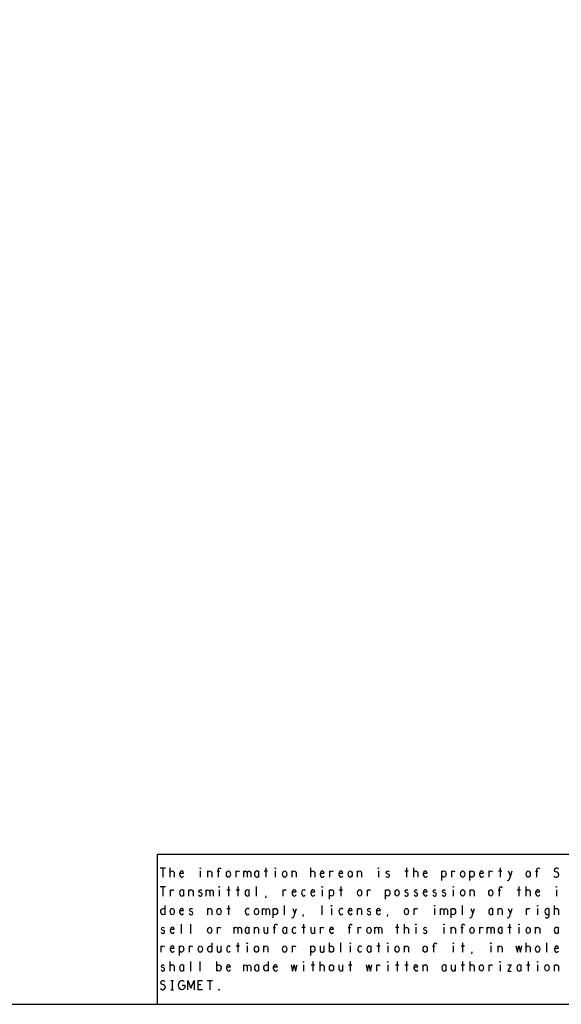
# Model space of a CAD drawing. Extents: x 17.4 to 50.4, y 21.5 to 42.5.
# Tile 11 of 12: x 39 to 44.7, y 21.5 to 32. Entities that reach past the tile are written whole.
import ezdxf

# ---------------------------------------------------------------- set-up
doc = ezdxf.new("R2010")
doc.units = 0
doc.layers.add('RVP8-TX_D_bassy_art', color=2, linetype='CONTINUOUS')

msp = doc.modelspace()

# ---------------------------------------------------------------- linework, layer by layer
at = {"layer": 'RVP8-TX_D_bassy_art'}
for points in [[(17.43, 21.495), (50.43, 21.495), (50.43, 42.495), (17.43, 42.495), (17.43, 21.495)], [(40.887, 22.943), (40.885, 22.945), (40.885, 22.948), (40.887, 22.95), (40.89, 22.948), (40.89, 22.945), (40.887, 22.943)], [(41.187, 22.85), (41.18, 22.852), (41.172, 22.858), (41.167, 22.87), (41.165, 22.883), (41.167, 22.897), (41.172, 22.908), (41.18, 22.915), (41.187, 22.917), (41.195, 22.915), (41.202, 22.908), (41.207, 22.897), (41.209, 22.883), (41.207, 22.87), (41.202, 22.858), (41.195, 22.852), (41.187, 22.85)], [(41.687, 22.943), (41.685, 22.945), (41.685, 22.948), (41.687, 22.95), (41.69, 22.948), (41.69, 22.945), (41.687, 22.943)], [(41.787, 22.85), (41.78, 22.852), (41.772, 22.858), (41.767, 22.87), (41.765, 22.883), (41.767, 22.897), (41.772, 22.908), (41.78, 22.915), (41.787, 22.917), (41.795, 22.915), (41.802, 22.908), (41.807, 22.897), (41.809, 22.883), (41.807, 22.87), (41.802, 22.858), (41.795, 22.852), (41.787, 22.85)], [(42.487, 22.85), (42.48, 22.852), (42.473, 22.858), (42.467, 22.87), (42.465, 22.883), (42.467, 22.897), (42.473, 22.908), (42.48, 22.915), (42.487, 22.917), (42.495, 22.915), (42.502, 22.908), (42.507, 22.897), (42.509, 22.883), (42.507, 22.87), (42.502, 22.858), (42.495, 22.852), (42.487, 22.85)], [(42.787, 22.943), (42.785, 22.945), (42.785, 22.948), (42.787, 22.95), (42.79, 22.948), (42.79, 22.945), (42.787, 22.943)], [(43.687, 22.85), (43.68, 22.852), (43.672, 22.858), (43.667, 22.87), (43.665, 22.883), (43.667, 22.897), (43.672, 22.908), (43.68, 22.915), (43.687, 22.917), (43.695, 22.915), (43.702, 22.908), (43.707, 22.897), (43.709, 22.883), (43.707, 22.87), (43.702, 22.858), (43.695, 22.852), (43.687, 22.85)], [(44.387, 22.85), (44.38, 22.852), (44.372, 22.858), (44.367, 22.87), (44.365, 22.883), (44.367, 22.897), (44.372, 22.908), (44.38, 22.915), (44.387, 22.917), (44.395, 22.915), (44.402, 22.908), (44.407, 22.897), (44.409, 22.883), (44.407, 22.87), (44.402, 22.858), (44.395, 22.852), (44.387, 22.85)], [(41.087, 22.743), (41.085, 22.745), (41.085, 22.748), (41.087, 22.75), (41.09, 22.748), (41.09, 22.745), (41.087, 22.743)], [(42.187, 22.743), (42.185, 22.745), (42.185, 22.748), (42.187, 22.75), (42.19, 22.748), (42.19, 22.745), (42.187, 22.743)], [(42.587, 22.65), (42.58, 22.652), (42.572, 22.658), (42.567, 22.67), (42.565, 22.683), (42.567, 22.697), (42.572, 22.708), (42.58, 22.715), (42.587, 22.717), (42.595, 22.715), (42.602, 22.708), (42.607, 22.697), (42.609, 22.683), (42.607, 22.67), (42.602, 22.658), (42.595, 22.652), (42.587, 22.65)], [(42.987, 22.65), (42.98, 22.652), (42.973, 22.658), (42.967, 22.67), (42.965, 22.683), (42.967, 22.697), (42.973, 22.708), (42.98, 22.715), (42.987, 22.717), (42.995, 22.715), (43.002, 22.708), (43.007, 22.697), (43.009, 22.683), (43.007, 22.67), (43.002, 22.658), (42.995, 22.652), (42.987, 22.65)], [(43.587, 22.743), (43.585, 22.745), (43.585, 22.748), (43.587, 22.75), (43.59, 22.748), (43.59, 22.745), (43.587, 22.743)], [(43.687, 22.65), (43.68, 22.652), (43.672, 22.658), (43.667, 22.67), (43.665, 22.683), (43.667, 22.697), (43.672, 22.708), (43.68, 22.715), (43.687, 22.717), (43.695, 22.715), (43.702, 22.708), (43.707, 22.697), (43.709, 22.683), (43.707, 22.67), (43.702, 22.658), (43.695, 22.652), (43.687, 22.65)], [(43.987, 22.65), (43.98, 22.652), (43.973, 22.658), (43.967, 22.67), (43.965, 22.683), (43.967, 22.697), (43.973, 22.708), (43.98, 22.715), (43.987, 22.717), (43.995, 22.715), (44.002, 22.708), (44.007, 22.697), (44.009, 22.683), (44.007, 22.67), (44.002, 22.658), (43.995, 22.652), (43.987, 22.65)], [(44.687, 22.743), (44.685, 22.745), (44.685, 22.748), (44.687, 22.75), (44.69, 22.748), (44.69, 22.745), (44.687, 22.743)], [(40.587, 22.45), (40.58, 22.452), (40.572, 22.458), (40.567, 22.47), (40.565, 22.483), (40.567, 22.497), (40.572, 22.508), (40.58, 22.515), (40.587, 22.517), (40.595, 22.515), (40.602, 22.508), (40.607, 22.497), (40.609, 22.483), (40.607, 22.47), (40.602, 22.458), (40.595, 22.452), (40.587, 22.45)], [(41.087, 22.45), (41.08, 22.452), (41.072, 22.458), (41.067, 22.47), (41.065, 22.483), (41.067, 22.497), (41.072, 22.508), (41.08, 22.515), (41.087, 22.517), (41.095, 22.515), (41.102, 22.508), (41.107, 22.497), (41.109, 22.483), (41.107, 22.47), (41.102, 22.458), (41.095, 22.452), (41.087, 22.45)], [(41.487, 22.45), (41.48, 22.452), (41.473, 22.458), (41.467, 22.47), (41.465, 22.483), (41.467, 22.497), (41.473, 22.508), (41.48, 22.515), (41.487, 22.517), (41.495, 22.515), (41.502, 22.508), (41.507, 22.497), (41.509, 22.483), (41.507, 22.47), (41.502, 22.458), (41.495, 22.452), (41.487, 22.45)], [(42.287, 22.543), (42.285, 22.545), (42.285, 22.548), (42.287, 22.55), (42.29, 22.548), (42.29, 22.545), (42.287, 22.543)], [(43.087, 22.45), (43.08, 22.452), (43.072, 22.458), (43.067, 22.47), (43.065, 22.483), (43.067, 22.497), (43.072, 22.508), (43.08, 22.515), (43.087, 22.517), (43.095, 22.515), (43.102, 22.508), (43.107, 22.497), (43.109, 22.483), (43.107, 22.47), (43.102, 22.458), (43.095, 22.452), (43.087, 22.45)], [(43.387, 22.543), (43.385, 22.545), (43.385, 22.548), (43.387, 22.55), (43.39, 22.548), (43.39, 22.545), (43.387, 22.543)], [(44.487, 22.543), (44.485, 22.545), (44.485, 22.548), (44.487, 22.55), (44.49, 22.548), (44.49, 22.545), (44.487, 22.543)], [(40.987, 22.25), (40.98, 22.252), (40.973, 22.258), (40.967, 22.27), (40.965, 22.283), (40.967, 22.297), (40.973, 22.308), (40.98, 22.315), (40.987, 22.317), (40.995, 22.315), (41.002, 22.308), (41.007, 22.297), (41.009, 22.283), (41.007, 22.27), (41.002, 22.258), (40.995, 22.252), (40.987, 22.25)], [(42.687, 22.25), (42.68, 22.252), (42.672, 22.258), (42.667, 22.27), (42.665, 22.283), (42.667, 22.297), (42.672, 22.308), (42.68, 22.315), (42.687, 22.317), (42.695, 22.315), (42.702, 22.308), (42.707, 22.297), (42.709, 22.283), (42.707, 22.27), (42.702, 22.258), (42.695, 22.252), (42.687, 22.25)], [(43.187, 22.343), (43.185, 22.345), (43.185, 22.348), (43.187, 22.35), (43.19, 22.348), (43.19, 22.345), (43.187, 22.343)], [(43.487, 22.343), (43.485, 22.345), (43.485, 22.348), (43.487, 22.35), (43.49, 22.348), (43.49, 22.345), (43.487, 22.343)], [(43.787, 22.25), (43.78, 22.252), (43.772, 22.258), (43.767, 22.27), (43.765, 22.283), (43.767, 22.297), (43.772, 22.308), (43.78, 22.315), (43.787, 22.317), (43.795, 22.315), (43.802, 22.308), (43.807, 22.297), (43.809, 22.283), (43.807, 22.27), (43.802, 22.258), (43.795, 22.252), (43.787, 22.25)], [(44.287, 22.343), (44.285, 22.345), (44.285, 22.348), (44.287, 22.35), (44.29, 22.348), (44.29, 22.345), (44.287, 22.343)], [(44.387, 22.25), (44.38, 22.252), (44.372, 22.258), (44.367, 22.27), (44.365, 22.283), (44.367, 22.297), (44.372, 22.308), (44.38, 22.315), (44.387, 22.317), (44.395, 22.315), (44.402, 22.308), (44.407, 22.297), (44.409, 22.283), (44.407, 22.27), (44.402, 22.258), (44.395, 22.252), (44.387, 22.25)], [(40.887, 22.05), (40.88, 22.052), (40.872, 22.058), (40.867, 22.07), (40.865, 22.083), (40.867, 22.097), (40.872, 22.108), (40.88, 22.115), (40.887, 22.117), (40.895, 22.115), (40.902, 22.108), (40.907, 22.097), (40.909, 22.083), (40.907, 22.07), (40.902, 22.058), (40.895, 22.052), (40.887, 22.05)], [(41.387, 22.143), (41.385, 22.145), (41.385, 22.148), (41.387, 22.15), (41.39, 22.148), (41.39, 22.145), (41.387, 22.143)], [(41.487, 22.05), (41.48, 22.052), (41.473, 22.058), (41.467, 22.07), (41.465, 22.083), (41.467, 22.097), (41.473, 22.108), (41.48, 22.115), (41.487, 22.117), (41.495, 22.115), (41.502, 22.108), (41.507, 22.097), (41.509, 22.083), (41.507, 22.07), (41.502, 22.058), (41.495, 22.052), (41.487, 22.05)], [(41.787, 22.05), (41.78, 22.052), (41.772, 22.058), (41.767, 22.07), (41.765, 22.083), (41.767, 22.097), (41.772, 22.108), (41.78, 22.115), (41.787, 22.117), (41.795, 22.115), (41.802, 22.108), (41.807, 22.097), (41.809, 22.083), (41.807, 22.07), (41.802, 22.058), (41.795, 22.052), (41.787, 22.05)], [(42.487, 22.143), (42.485, 22.145), (42.485, 22.148), (42.487, 22.15), (42.49, 22.148), (42.49, 22.145), (42.487, 22.143)], [(42.887, 22.143), (42.885, 22.145), (42.885, 22.148), (42.887, 22.15), (42.89, 22.148), (42.89, 22.145), (42.887, 22.143)], [(42.987, 22.05), (42.98, 22.052), (42.973, 22.058), (42.967, 22.07), (42.965, 22.083), (42.967, 22.097), (42.973, 22.108), (42.98, 22.115), (42.987, 22.117), (42.995, 22.115), (43.002, 22.108), (43.007, 22.097), (43.009, 22.083), (43.007, 22.07), (43.002, 22.058), (42.995, 22.052), (42.987, 22.05)], [(43.287, 22.05), (43.28, 22.052), (43.272, 22.058), (43.267, 22.07), (43.265, 22.083), (43.267, 22.097), (43.272, 22.108), (43.28, 22.115), (43.287, 22.117), (43.295, 22.115), (43.302, 22.108), (43.307, 22.097), (43.309, 22.083), (43.307, 22.07), (43.302, 22.058), (43.295, 22.052), (43.287, 22.05)], [(43.587, 22.143), (43.585, 22.145), (43.585, 22.148), (43.587, 22.15), (43.59, 22.148), (43.59, 22.145), (43.587, 22.143)], [(43.987, 22.143), (43.985, 22.145), (43.985, 22.148), (43.987, 22.15), (43.99, 22.148), (43.99, 22.145), (43.987, 22.143)], [(44.487, 22.05), (44.48, 22.052), (44.473, 22.058), (44.467, 22.07), (44.465, 22.083), (44.467, 22.097), (44.473, 22.108), (44.48, 22.115), (44.487, 22.117), (44.495, 22.115), (44.502, 22.108), (44.507, 22.097), (44.509, 22.083), (44.507, 22.07), (44.502, 22.058), (44.495, 22.052), (44.487, 22.05)], [(41.987, 21.943), (41.985, 21.945), (41.985, 21.948), (41.987, 21.95), (41.99, 21.948), (41.99, 21.945), (41.987, 21.943)], [(42.887, 21.943), (42.885, 21.945), (42.885, 21.948), (42.887, 21.95), (42.89, 21.948), (42.89, 21.945), (42.887, 21.943)], [(44.087, 21.943), (44.085, 21.945), (44.085, 21.948), (44.087, 21.95), (44.09, 21.948), (44.09, 21.945), (44.087, 21.943)], [(44.487, 21.943), (44.485, 21.945), (44.485, 21.948), (44.487, 21.95), (44.49, 21.948), (44.49, 21.945), (44.487, 21.943)], [(42.287, 21.85), (42.28, 21.852), (42.272, 21.858), (42.267, 21.87), (42.265, 21.883), (42.267, 21.897), (42.272, 21.908), (42.28, 21.915), (42.287, 21.917), (42.295, 21.915), (42.302, 21.908), (42.307, 21.897), (42.309, 21.883), (42.307, 21.87), (42.302, 21.858), (42.295, 21.852), (42.287, 21.85)], [(43.887, 21.85), (43.88, 21.852), (43.872, 21.858), (43.867, 21.87), (43.865, 21.883), (43.867, 21.897), (43.872, 21.908), (43.88, 21.915), (43.887, 21.917), (43.895, 21.915), (43.902, 21.908), (43.907, 21.897), (43.909, 21.883), (43.907, 21.87), (43.902, 21.858), (43.895, 21.852), (43.887, 21.85)], [(44.587, 21.85), (44.58, 21.852), (44.572, 21.858), (44.567, 21.87), (44.565, 21.883), (44.567, 21.897), (44.572, 21.908), (44.58, 21.915), (44.587, 21.917), (44.595, 21.915), (44.602, 21.908), (44.607, 21.897), (44.609, 21.883), (44.607, 21.87), (44.602, 21.858), (44.595, 21.852), (44.587, 21.85)], [(41.087, 21.647), (41.085, 21.648), (41.085, 21.652), (41.087, 21.653), (41.09, 21.652), (41.09, 21.648), (41.087, 21.647), (41.087, 21.647)]]:
    msp.add_lwpolyline(points, close=True, dxfattribs=at)
for points in [[(40.43, 21.495), (40.43, 23.095), (44.23, 23.095), (50.43, 23.095)], [(40.459, 22.95), (40.516, 22.95)], [(40.487, 22.95), (40.487, 22.85)], [(40.566, 22.85), (40.566, 22.95)], [(40.566, 22.902), (40.572, 22.91), (40.579, 22.915), (40.589, 22.917), (40.596, 22.915), (40.605, 22.908), (40.609, 22.898), (40.609, 22.85)], [(40.669, 22.895), (40.709, 22.895), (40.705, 22.907), (40.699, 22.913), (40.69, 22.917), (40.681, 22.915), (40.674, 22.91), (40.669, 22.898), (40.666, 22.888), (40.666, 22.878), (40.669, 22.868), (40.675, 22.858), (40.682, 22.852), (40.691, 22.85), (40.7, 22.853), (40.709, 22.863)], [(40.887, 22.917), (40.887, 22.85)], [(40.966, 22.85), (40.966, 22.917)], [(40.966, 22.9), (40.971, 22.908), (40.979, 22.915), (40.989, 22.917), (40.997, 22.915), (41.005, 22.908), (41.009, 22.897), (41.009, 22.85)], [(41.091, 22.91), (41.066, 22.91)], [(41.08, 22.85), (41.08, 22.935), (41.082, 22.943), (41.087, 22.948), (41.095, 22.95), (41.102, 22.947), (41.106, 22.938)], [(41.27, 22.85), (41.27, 22.917)], [(41.27, 22.903), (41.276, 22.91), (41.282, 22.915), (41.291, 22.917), (41.297, 22.915), (41.305, 22.91)], [(41.35, 22.85), (41.35, 22.917)], [(41.35, 22.898), (41.354, 22.907), (41.36, 22.913), (41.369, 22.917), (41.377, 22.913), (41.384, 22.907), (41.387, 22.898), (41.387, 22.85)], [(41.387, 22.898), (41.391, 22.907), (41.397, 22.913), (41.406, 22.917), (41.415, 22.913), (41.421, 22.907), (41.425, 22.897), (41.425, 22.85)], [(41.51, 22.905), (41.505, 22.912), (41.497, 22.915), (41.489, 22.917), (41.48, 22.913), (41.473, 22.907), (41.467, 22.897), (41.465, 22.883), (41.467, 22.87), (41.473, 22.86), (41.48, 22.853), (41.489, 22.85), (41.497, 22.852), (41.505, 22.857), (41.51, 22.863)], [(41.51, 22.85), (41.51, 22.917)], [(41.57, 22.917), (41.605, 22.917)], [(41.587, 22.95), (41.587, 22.85)], [(41.687, 22.917), (41.687, 22.85)], [(41.866, 22.85), (41.866, 22.917)], [(41.866, 22.9), (41.871, 22.908), (41.879, 22.915), (41.889, 22.917), (41.897, 22.915), (41.905, 22.908), (41.909, 22.897), (41.909, 22.85)], [(42.066, 22.85), (42.066, 22.95)], [(42.066, 22.902), (42.072, 22.91), (42.079, 22.915), (42.089, 22.917), (42.096, 22.915), (42.105, 22.908), (42.109, 22.898), (42.109, 22.85)], [(42.169, 22.895), (42.209, 22.895), (42.205, 22.907), (42.199, 22.913), (42.19, 22.917), (42.181, 22.915), (42.174, 22.91), (42.169, 22.898), (42.166, 22.888), (42.166, 22.878), (42.169, 22.868), (42.175, 22.858), (42.182, 22.852), (42.191, 22.85), (42.2, 22.853), (42.209, 22.863)], [(42.27, 22.85), (42.27, 22.917)], [(42.27, 22.903), (42.276, 22.91), (42.282, 22.915), (42.291, 22.917), (42.297, 22.915), (42.305, 22.91)], [(42.369, 22.895), (42.409, 22.895), (42.405, 22.907), (42.399, 22.913), (42.39, 22.917), (42.381, 22.915), (42.374, 22.91), (42.369, 22.898), (42.366, 22.888), (42.366, 22.878), (42.369, 22.868), (42.375, 22.858), (42.382, 22.852), (42.391, 22.85), (42.4, 22.853), (42.409, 22.863)], [(42.566, 22.85), (42.566, 22.917)], [(42.566, 22.9), (42.571, 22.908), (42.579, 22.915), (42.589, 22.917), (42.597, 22.915), (42.605, 22.908), (42.609, 22.897), (42.609, 22.85)], [(42.787, 22.917), (42.787, 22.85)], [(42.869, 22.862), (42.875, 22.855), (42.884, 22.85), (42.891, 22.85), (42.899, 22.853), (42.904, 22.858), (42.906, 22.865), (42.905, 22.875), (42.9, 22.88), (42.877, 22.89), (42.872, 22.902), (42.875, 22.91), (42.88, 22.915), (42.887, 22.917), (42.895, 22.915), (42.902, 22.91)], [(43.07, 22.917), (43.105, 22.917)], [(43.087, 22.95), (43.087, 22.85)], [(43.166, 22.85), (43.166, 22.95)], [(43.166, 22.902), (43.172, 22.91), (43.179, 22.915), (43.189, 22.917), (43.196, 22.915), (43.205, 22.908), (43.209, 22.898), (43.209, 22.85)], [(43.269, 22.895), (43.309, 22.895), (43.305, 22.907), (43.299, 22.913), (43.29, 22.917), (43.281, 22.915), (43.274, 22.91), (43.269, 22.898), (43.266, 22.888), (43.266, 22.878), (43.269, 22.868), (43.275, 22.858), (43.282, 22.852), (43.291, 22.85), (43.3, 22.853), (43.309, 22.863)], [(43.465, 22.817), (43.465, 22.917)], [(43.465, 22.902), (43.471, 22.91), (43.477, 22.915), (43.487, 22.917), (43.496, 22.915), (43.505, 22.907), (43.509, 22.895), (43.51, 22.883), (43.509, 22.872), (43.505, 22.86), (43.497, 22.853), (43.487, 22.85), (43.479, 22.852), (43.47, 22.857), (43.465, 22.863)], [(43.57, 22.85), (43.57, 22.917)], [(43.57, 22.903), (43.576, 22.91), (43.582, 22.915), (43.591, 22.917), (43.597, 22.915), (43.605, 22.91)], [(43.765, 22.817), (43.765, 22.917)], [(43.765, 22.902), (43.771, 22.91), (43.777, 22.915), (43.787, 22.917), (43.796, 22.915), (43.805, 22.907), (43.809, 22.895), (43.81, 22.883), (43.809, 22.872), (43.805, 22.86), (43.797, 22.853), (43.787, 22.85), (43.779, 22.852), (43.77, 22.857), (43.765, 22.863)], [(43.869, 22.895), (43.909, 22.895), (43.905, 22.907), (43.899, 22.913), (43.89, 22.917), (43.881, 22.915), (43.874, 22.91), (43.869, 22.898), (43.866, 22.888), (43.866, 22.878), (43.869, 22.868), (43.875, 22.858), (43.882, 22.852), (43.891, 22.85), (43.9, 22.853), (43.909, 22.863)], [(43.97, 22.85), (43.97, 22.917)], [(43.97, 22.903), (43.976, 22.91), (43.982, 22.915), (43.991, 22.917), (43.997, 22.915), (44.005, 22.91)], [(44.07, 22.917), (44.105, 22.917)], [(44.087, 22.95), (44.087, 22.85)], [(44.161, 22.82), (44.169, 22.817), (44.179, 22.82), (44.185, 22.827), (44.19, 22.835), (44.197, 22.862), (44.214, 22.917)], [(44.174, 22.917), (44.197, 22.862)], [(44.491, 22.91), (44.466, 22.91)], [(44.48, 22.85), (44.48, 22.935), (44.482, 22.943), (44.487, 22.948), (44.495, 22.95), (44.502, 22.947), (44.506, 22.938)], [(44.661, 22.863), (44.671, 22.855), (44.682, 22.85), (44.692, 22.85), (44.702, 22.855), (44.71, 22.863), (44.714, 22.875), (44.711, 22.887), (44.705, 22.897), (44.694, 22.903), (44.679, 22.907), (44.67, 22.913), (44.666, 22.925), (44.669, 22.937), (44.675, 22.945), (44.684, 22.95), (44.692, 22.95), (44.701, 22.947), (44.709, 22.938)], [(40.459, 22.75), (40.516, 22.75)], [(40.487, 22.75), (40.487, 22.65)], [(40.57, 22.65), (40.57, 22.717)], [(40.57, 22.703), (40.576, 22.71), (40.582, 22.715), (40.591, 22.717), (40.597, 22.715), (40.605, 22.71)], [(40.71, 22.705), (40.705, 22.712), (40.697, 22.715), (40.689, 22.717), (40.68, 22.713), (40.672, 22.707), (40.667, 22.697), (40.665, 22.683), (40.667, 22.67), (40.672, 22.66), (40.68, 22.653), (40.689, 22.65), (40.697, 22.652), (40.705, 22.657), (40.71, 22.663)], [(40.71, 22.65), (40.71, 22.717)], [(40.766, 22.65), (40.766, 22.717)], [(40.766, 22.7), (40.771, 22.708), (40.779, 22.715), (40.789, 22.717), (40.797, 22.715), (40.805, 22.708), (40.809, 22.697), (40.809, 22.65)], [(40.869, 22.662), (40.875, 22.655), (40.884, 22.65), (40.891, 22.65), (40.899, 22.653), (40.904, 22.658), (40.906, 22.665), (40.905, 22.675), (40.9, 22.68), (40.877, 22.69), (40.872, 22.702), (40.875, 22.71), (40.88, 22.715), (40.887, 22.717), (40.895, 22.715), (40.902, 22.71)], [(40.95, 22.65), (40.95, 22.717)], [(40.95, 22.698), (40.954, 22.707), (40.96, 22.713), (40.969, 22.717), (40.977, 22.713), (40.984, 22.707), (40.987, 22.698), (40.987, 22.65)], [(40.987, 22.698), (40.991, 22.707), (40.997, 22.713), (41.006, 22.717), (41.015, 22.713), (41.021, 22.707), (41.025, 22.697), (41.025, 22.65)], [(41.087, 22.717), (41.087, 22.65)], [(41.17, 22.717), (41.205, 22.717)], [(41.187, 22.75), (41.187, 22.65)], [(41.27, 22.717), (41.305, 22.717)], [(41.287, 22.75), (41.287, 22.65)], [(41.41, 22.705), (41.405, 22.712), (41.397, 22.715), (41.389, 22.717), (41.38, 22.713), (41.372, 22.707), (41.367, 22.697), (41.365, 22.683), (41.367, 22.67), (41.372, 22.66), (41.38, 22.653), (41.389, 22.65), (41.397, 22.652), (41.405, 22.657), (41.41, 22.663)], [(41.41, 22.65), (41.41, 22.717)], [(41.487, 22.65), (41.487, 22.75)], [(41.77, 22.65), (41.77, 22.717)], [(41.77, 22.703), (41.776, 22.71), (41.782, 22.715), (41.791, 22.717), (41.797, 22.715), (41.805, 22.71)], [(41.869, 22.695), (41.909, 22.695), (41.905, 22.707), (41.899, 22.713), (41.89, 22.717), (41.881, 22.715), (41.874, 22.71), (41.869, 22.698), (41.866, 22.688), (41.866, 22.678), (41.869, 22.668), (41.875, 22.658), (41.882, 22.652), (41.891, 22.65), (41.9, 22.653), (41.909, 22.663)], [(42.007, 22.708), (41.999, 22.715), (41.991, 22.717), (41.981, 22.713), (41.974, 22.707), (41.969, 22.695), (41.967, 22.683), (41.969, 22.672), (41.974, 22.662), (41.981, 22.653), (41.991, 22.65), (42, 22.653), (42.007, 22.66)], [(42.069, 22.695), (42.109, 22.695), (42.105, 22.707), (42.099, 22.713), (42.09, 22.717), (42.081, 22.715), (42.074, 22.71), (42.069, 22.698), (42.066, 22.688), (42.066, 22.678), (42.069, 22.668), (42.075, 22.658), (42.082, 22.652), (42.091, 22.65), (42.1, 22.653), (42.109, 22.663)], [(42.187, 22.717), (42.187, 22.65)], [(42.265, 22.617), (42.265, 22.717)], [(42.265, 22.702), (42.271, 22.71), (42.277, 22.715), (42.287, 22.717), (42.296, 22.715), (42.305, 22.707), (42.309, 22.695), (42.31, 22.683), (42.309, 22.672), (42.305, 22.66), (42.297, 22.653), (42.287, 22.65), (42.279, 22.652), (42.27, 22.657), (42.265, 22.663)], [(42.37, 22.717), (42.405, 22.717)], [(42.387, 22.75), (42.387, 22.65)], [(42.67, 22.65), (42.67, 22.717)], [(42.67, 22.703), (42.676, 22.71), (42.682, 22.715), (42.691, 22.717), (42.697, 22.715), (42.705, 22.71)], [(42.865, 22.617), (42.865, 22.717)], [(42.865, 22.702), (42.871, 22.71), (42.877, 22.715), (42.887, 22.717), (42.896, 22.715), (42.905, 22.707), (42.909, 22.695), (42.91, 22.683), (42.909, 22.672), (42.905, 22.66), (42.897, 22.653), (42.887, 22.65), (42.879, 22.652), (42.87, 22.657), (42.865, 22.663)], [(43.069, 22.662), (43.075, 22.655), (43.084, 22.65), (43.091, 22.65), (43.099, 22.653), (43.104, 22.658), (43.106, 22.665), (43.105, 22.675), (43.1, 22.68), (43.077, 22.69), (43.072, 22.702), (43.075, 22.71), (43.08, 22.715), (43.087, 22.717), (43.095, 22.715), (43.102, 22.71)], [(43.169, 22.662), (43.175, 22.655), (43.184, 22.65), (43.191, 22.65), (43.199, 22.653), (43.204, 22.658), (43.206, 22.665), (43.205, 22.675), (43.2, 22.68), (43.177, 22.69), (43.172, 22.702), (43.175, 22.71), (43.18, 22.715), (43.187, 22.717), (43.195, 22.715), (43.202, 22.71)], [(43.269, 22.695), (43.309, 22.695), (43.305, 22.707), (43.299, 22.713), (43.29, 22.717), (43.281, 22.715), (43.274, 22.71), (43.269, 22.698), (43.266, 22.688), (43.266, 22.678), (43.269, 22.668), (43.275, 22.658), (43.282, 22.652), (43.291, 22.65), (43.3, 22.653), (43.309, 22.663)], [(43.369, 22.662), (43.375, 22.655), (43.384, 22.65), (43.391, 22.65), (43.399, 22.653), (43.404, 22.658), (43.406, 22.665), (43.405, 22.675), (43.4, 22.68), (43.377, 22.69), (43.372, 22.702), (43.375, 22.71), (43.38, 22.715), (43.387, 22.717), (43.395, 22.715), (43.402, 22.71)], [(43.469, 22.662), (43.475, 22.655), (43.484, 22.65), (43.491, 22.65), (43.499, 22.653), (43.504, 22.658), (43.506, 22.665), (43.505, 22.675), (43.5, 22.68), (43.477, 22.69), (43.473, 22.702), (43.475, 22.71), (43.48, 22.715), (43.487, 22.717), (43.495, 22.715), (43.502, 22.71)], [(43.587, 22.717), (43.587, 22.65)], [(43.766, 22.65), (43.766, 22.717)], [(43.766, 22.7), (43.771, 22.708), (43.779, 22.715), (43.789, 22.717), (43.797, 22.715), (43.805, 22.708), (43.809, 22.697), (43.809, 22.65)], [(44.091, 22.71), (44.066, 22.71)], [(44.08, 22.65), (44.08, 22.735), (44.082, 22.743), (44.087, 22.748), (44.095, 22.75), (44.102, 22.747), (44.106, 22.738)], [(44.27, 22.717), (44.305, 22.717)], [(44.287, 22.75), (44.287, 22.65)], [(44.366, 22.65), (44.366, 22.75)], [(44.366, 22.702), (44.372, 22.71), (44.379, 22.715), (44.389, 22.717), (44.396, 22.715), (44.405, 22.708), (44.409, 22.698), (44.409, 22.65)], [(44.469, 22.695), (44.509, 22.695), (44.505, 22.707), (44.499, 22.713), (44.49, 22.717), (44.481, 22.715), (44.474, 22.71), (44.469, 22.698), (44.466, 22.688), (44.466, 22.678), (44.469, 22.668), (44.475, 22.658), (44.482, 22.652), (44.491, 22.65), (44.5, 22.653), (44.509, 22.663)], [(44.687, 22.717), (44.687, 22.65)], [(41.585, 22.632), (41.59, 22.653)], [(40.51, 22.465), (40.505, 22.457), (40.497, 22.452), (40.489, 22.45), (40.479, 22.453), (40.471, 22.462), (40.466, 22.472), (40.465, 22.483), (40.466, 22.495), (40.471, 22.505), (40.479, 22.513), (40.489, 22.517), (40.497, 22.515), (40.504, 22.512), (40.51, 22.505)], [(40.51, 22.55), (40.51, 22.45)], [(40.669, 22.495), (40.709, 22.495), (40.705, 22.507), (40.699, 22.513), (40.69, 22.517), (40.681, 22.515), (40.674, 22.51), (40.669, 22.498), (40.666, 22.488), (40.666, 22.478), (40.669, 22.468), (40.675, 22.458), (40.682, 22.452), (40.691, 22.45), (40.7, 22.453), (40.709, 22.463)], [(40.769, 22.462), (40.775, 22.455), (40.784, 22.45), (40.791, 22.45), (40.799, 22.453), (40.804, 22.458), (40.806, 22.465), (40.805, 22.475), (40.8, 22.48), (40.777, 22.49), (40.772, 22.502), (40.775, 22.51), (40.78, 22.515), (40.787, 22.517), (40.795, 22.515), (40.802, 22.51)], [(40.966, 22.45), (40.966, 22.517)], [(40.966, 22.5), (40.971, 22.508), (40.979, 22.515), (40.989, 22.517), (40.997, 22.515), (41.005, 22.508), (41.009, 22.497), (41.009, 22.45)], [(41.17, 22.517), (41.205, 22.517)], [(41.187, 22.55), (41.187, 22.45)], [(41.407, 22.508), (41.399, 22.515), (41.391, 22.517), (41.381, 22.513), (41.374, 22.507), (41.369, 22.495), (41.367, 22.483), (41.369, 22.472), (41.374, 22.462), (41.381, 22.453), (41.391, 22.45), (41.4, 22.453), (41.407, 22.46)], [(41.55, 22.45), (41.55, 22.517)], [(41.55, 22.498), (41.554, 22.507), (41.56, 22.513), (41.569, 22.517), (41.577, 22.513), (41.584, 22.507), (41.587, 22.498), (41.587, 22.45)], [(41.587, 22.498), (41.591, 22.507), (41.597, 22.513), (41.606, 22.517), (41.615, 22.513), (41.621, 22.507), (41.625, 22.497), (41.625, 22.45)], [(41.665, 22.417), (41.665, 22.517)], [(41.665, 22.502), (41.671, 22.51), (41.677, 22.515), (41.687, 22.517), (41.696, 22.515), (41.705, 22.507), (41.709, 22.495), (41.71, 22.483), (41.709, 22.472), (41.705, 22.46), (41.697, 22.453), (41.687, 22.45), (41.679, 22.452), (41.67, 22.457), (41.665, 22.463)], [(41.787, 22.45), (41.787, 22.55)], [(41.861, 22.42), (41.869, 22.417), (41.879, 22.42), (41.885, 22.427), (41.89, 22.435), (41.897, 22.462), (41.914, 22.517)], [(41.874, 22.517), (41.897, 22.462)], [(42.187, 22.45), (42.187, 22.55)], [(42.287, 22.517), (42.287, 22.45)], [(42.407, 22.508), (42.399, 22.515), (42.391, 22.517), (42.381, 22.513), (42.374, 22.507), (42.369, 22.495), (42.367, 22.483), (42.369, 22.472), (42.374, 22.462), (42.381, 22.453), (42.391, 22.45), (42.4, 22.453), (42.407, 22.46)], [(42.469, 22.495), (42.509, 22.495), (42.505, 22.507), (42.499, 22.513), (42.49, 22.517), (42.481, 22.515), (42.474, 22.51), (42.469, 22.498), (42.466, 22.488), (42.466, 22.478), (42.469, 22.468), (42.475, 22.458), (42.482, 22.452), (42.491, 22.45), (42.5, 22.453), (42.509, 22.463)], [(42.566, 22.45), (42.566, 22.517)], [(42.566, 22.5), (42.571, 22.508), (42.579, 22.515), (42.589, 22.517), (42.597, 22.515), (42.605, 22.508), (42.609, 22.497), (42.609, 22.45)], [(42.669, 22.462), (42.675, 22.455), (42.684, 22.45), (42.691, 22.45), (42.699, 22.453), (42.704, 22.458), (42.706, 22.465), (42.705, 22.475), (42.7, 22.48), (42.677, 22.49), (42.672, 22.502), (42.675, 22.51), (42.68, 22.515), (42.687, 22.517), (42.695, 22.515), (42.702, 22.51)], [(42.769, 22.495), (42.809, 22.495), (42.805, 22.507), (42.799, 22.513), (42.79, 22.517), (42.781, 22.515), (42.774, 22.51), (42.769, 22.498), (42.766, 22.488), (42.766, 22.478), (42.769, 22.468), (42.775, 22.458), (42.782, 22.452), (42.791, 22.45), (42.8, 22.453), (42.809, 22.463)], [(43.17, 22.45), (43.17, 22.517)], [(43.17, 22.503), (43.176, 22.51), (43.182, 22.515), (43.191, 22.517), (43.197, 22.515), (43.205, 22.51)], [(43.387, 22.517), (43.387, 22.45)], [(43.45, 22.45), (43.45, 22.517)], [(43.45, 22.498), (43.454, 22.507), (43.46, 22.513), (43.469, 22.517), (43.477, 22.513), (43.484, 22.507), (43.487, 22.498), (43.487, 22.45)], [(43.487, 22.498), (43.491, 22.507), (43.497, 22.513), (43.506, 22.517), (43.515, 22.513), (43.521, 22.507), (43.525, 22.497), (43.525, 22.45)], [(43.565, 22.417), (43.565, 22.517)], [(43.565, 22.502), (43.571, 22.51), (43.577, 22.515), (43.587, 22.517), (43.596, 22.515), (43.605, 22.507), (43.609, 22.495), (43.61, 22.483), (43.609, 22.472), (43.605, 22.46), (43.597, 22.453), (43.587, 22.45), (43.579, 22.452), (43.57, 22.457), (43.565, 22.463)], [(43.687, 22.45), (43.687, 22.55)], [(43.761, 22.42), (43.769, 22.417), (43.779, 22.42), (43.785, 22.427), (43.79, 22.435), (43.797, 22.462), (43.814, 22.517)], [(43.774, 22.517), (43.797, 22.462)], [(44.01, 22.505), (44.005, 22.512), (43.997, 22.515), (43.989, 22.517), (43.98, 22.513), (43.973, 22.507), (43.967, 22.497), (43.965, 22.483), (43.967, 22.47), (43.973, 22.46), (43.98, 22.453), (43.989, 22.45), (43.997, 22.452), (44.005, 22.457), (44.01, 22.463)], [(44.01, 22.45), (44.01, 22.517)], [(44.066, 22.45), (44.066, 22.517)], [(44.066, 22.5), (44.071, 22.508), (44.079, 22.515), (44.089, 22.517), (44.097, 22.515), (44.105, 22.508), (44.109, 22.497), (44.109, 22.45)], [(44.161, 22.42), (44.169, 22.417), (44.179, 22.42), (44.185, 22.427), (44.19, 22.435), (44.197, 22.462), (44.214, 22.517)], [(44.174, 22.517), (44.197, 22.462)], [(44.37, 22.45), (44.37, 22.517)], [(44.37, 22.503), (44.376, 22.51), (44.382, 22.515), (44.391, 22.517), (44.397, 22.515), (44.405, 22.51)], [(44.487, 22.517), (44.487, 22.45)], [(44.61, 22.503), (44.605, 22.51), (44.597, 22.515), (44.589, 22.517), (44.579, 22.513), (44.572, 22.507), (44.567, 22.495), (44.565, 22.483), (44.566, 22.473), (44.571, 22.462), (44.579, 22.453), (44.589, 22.45), (44.596, 22.452), (44.605, 22.458), (44.61, 22.465)], [(44.57, 22.425), (44.579, 22.418), (44.589, 22.417), (44.597, 22.418), (44.605, 22.427), (44.61, 22.438), (44.61, 22.517)], [(44.666, 22.45), (44.666, 22.55)], [(44.666, 22.502), (44.672, 22.51), (44.679, 22.515), (44.689, 22.517), (44.696, 22.515), (44.705, 22.508), (44.709, 22.498), (44.709, 22.45)], [(41.985, 22.432), (41.99, 22.453)], [(42.885, 22.432), (42.89, 22.453)], [(40.469, 22.262), (40.475, 22.255), (40.484, 22.25), (40.491, 22.25), (40.499, 22.253), (40.504, 22.258), (40.506, 22.265), (40.505, 22.275), (40.5, 22.28), (40.477, 22.29), (40.473, 22.302), (40.475, 22.31), (40.48, 22.315), (40.487, 22.317), (40.495, 22.315), (40.502, 22.31)], [(40.569, 22.295), (40.609, 22.295), (40.605, 22.307), (40.599, 22.313), (40.59, 22.317), (40.581, 22.315), (40.574, 22.31), (40.569, 22.298), (40.566, 22.288), (40.566, 22.278), (40.569, 22.268), (40.575, 22.258), (40.582, 22.252), (40.591, 22.25), (40.6, 22.253), (40.609, 22.263)], [(40.687, 22.25), (40.687, 22.35)], [(40.787, 22.25), (40.787, 22.35)], [(41.07, 22.25), (41.07, 22.317)], [(41.07, 22.303), (41.076, 22.31), (41.082, 22.315), (41.091, 22.317), (41.097, 22.315), (41.105, 22.31)], [(41.25, 22.25), (41.25, 22.317)], [(41.25, 22.298), (41.254, 22.307), (41.26, 22.313), (41.269, 22.317), (41.277, 22.313), (41.284, 22.307), (41.287, 22.298), (41.287, 22.25)], [(41.287, 22.298), (41.291, 22.307), (41.297, 22.313), (41.306, 22.317), (41.315, 22.313), (41.321, 22.307), (41.325, 22.297), (41.325, 22.25)], [(41.41, 22.305), (41.405, 22.312), (41.397, 22.315), (41.389, 22.317), (41.38, 22.313), (41.372, 22.307), (41.367, 22.297), (41.365, 22.283), (41.367, 22.27), (41.372, 22.26), (41.38, 22.253), (41.389, 22.25), (41.397, 22.252), (41.405, 22.257), (41.41, 22.263)], [(41.41, 22.25), (41.41, 22.317)], [(41.466, 22.25), (41.466, 22.317)], [(41.466, 22.3), (41.471, 22.308), (41.479, 22.315), (41.489, 22.317), (41.497, 22.315), (41.505, 22.308), (41.509, 22.297), (41.509, 22.25)], [(41.566, 22.317), (41.566, 22.27), (41.571, 22.258), (41.579, 22.252), (41.587, 22.25), (41.596, 22.252), (41.604, 22.258), (41.609, 22.27)], [(41.609, 22.25), (41.609, 22.317)], [(41.691, 22.31), (41.666, 22.31)], [(41.68, 22.25), (41.68, 22.335), (41.682, 22.343), (41.687, 22.348), (41.695, 22.35), (41.702, 22.347), (41.706, 22.338)], [(41.81, 22.305), (41.805, 22.312), (41.797, 22.315), (41.789, 22.317), (41.78, 22.313), (41.772, 22.307), (41.767, 22.297), (41.765, 22.283), (41.767, 22.27), (41.772, 22.26), (41.78, 22.253), (41.789, 22.25), (41.797, 22.252), (41.805, 22.257), (41.81, 22.263)], [(41.81, 22.25), (41.81, 22.317)], [(41.907, 22.308), (41.899, 22.315), (41.891, 22.317), (41.881, 22.313), (41.874, 22.307), (41.869, 22.295), (41.867, 22.283), (41.869, 22.272), (41.874, 22.262), (41.881, 22.253), (41.891, 22.25), (41.9, 22.253), (41.907, 22.26)], [(41.97, 22.317), (42.005, 22.317)], [(41.987, 22.35), (41.987, 22.25)], [(42.066, 22.317), (42.066, 22.27), (42.071, 22.258), (42.079, 22.252), (42.087, 22.25), (42.096, 22.252), (42.104, 22.258), (42.109, 22.27)], [(42.109, 22.25), (42.109, 22.317)], [(42.17, 22.25), (42.17, 22.317)], [(42.17, 22.303), (42.176, 22.31), (42.182, 22.315), (42.191, 22.317), (42.197, 22.315), (42.205, 22.31)], [(42.269, 22.295), (42.309, 22.295), (42.305, 22.307), (42.299, 22.313), (42.29, 22.317), (42.281, 22.315), (42.274, 22.31), (42.269, 22.298), (42.266, 22.288), (42.266, 22.278), (42.269, 22.268), (42.275, 22.258), (42.282, 22.252), (42.291, 22.25), (42.3, 22.253), (42.309, 22.263)], [(42.491, 22.31), (42.466, 22.31)], [(42.48, 22.25), (42.48, 22.335), (42.482, 22.343), (42.487, 22.348), (42.495, 22.35), (42.502, 22.347), (42.506, 22.338)], [(42.57, 22.25), (42.57, 22.317)], [(42.57, 22.303), (42.576, 22.31), (42.582, 22.315), (42.591, 22.317), (42.597, 22.315), (42.605, 22.31)], [(42.75, 22.25), (42.75, 22.317)], [(42.75, 22.298), (42.754, 22.307), (42.76, 22.313), (42.769, 22.317), (42.777, 22.313), (42.784, 22.307), (42.787, 22.298), (42.787, 22.25)], [(42.787, 22.298), (42.791, 22.307), (42.797, 22.313), (42.806, 22.317), (42.815, 22.313), (42.821, 22.307), (42.825, 22.297), (42.825, 22.25)], [(42.97, 22.317), (43.005, 22.317)], [(42.987, 22.35), (42.987, 22.25)], [(43.066, 22.25), (43.066, 22.35)], [(43.066, 22.302), (43.072, 22.31), (43.079, 22.315), (43.089, 22.317), (43.096, 22.315), (43.105, 22.308), (43.109, 22.298), (43.109, 22.25)], [(43.187, 22.317), (43.187, 22.25)], [(43.269, 22.262), (43.275, 22.255), (43.284, 22.25), (43.291, 22.25), (43.299, 22.253), (43.304, 22.258), (43.306, 22.265), (43.305, 22.275), (43.3, 22.28), (43.277, 22.29), (43.272, 22.302), (43.275, 22.31), (43.28, 22.315), (43.287, 22.317), (43.295, 22.315), (43.302, 22.31)], [(43.487, 22.317), (43.487, 22.25)], [(43.566, 22.25), (43.566, 22.317)], [(43.566, 22.3), (43.571, 22.308), (43.579, 22.315), (43.589, 22.317), (43.597, 22.315), (43.605, 22.308), (43.609, 22.297), (43.609, 22.25)], [(43.691, 22.31), (43.666, 22.31)], [(43.68, 22.25), (43.68, 22.335), (43.682, 22.343), (43.687, 22.348), (43.695, 22.35), (43.702, 22.347), (43.706, 22.338)], [(43.87, 22.25), (43.87, 22.317)], [(43.87, 22.303), (43.876, 22.31), (43.882, 22.315), (43.891, 22.317), (43.897, 22.315), (43.905, 22.31)], [(43.95, 22.25), (43.95, 22.317)], [(43.95, 22.298), (43.954, 22.307), (43.96, 22.313), (43.969, 22.317), (43.977, 22.313), (43.984, 22.307), (43.987, 22.298), (43.987, 22.25)], [(43.987, 22.298), (43.991, 22.307), (43.997, 22.313), (44.006, 22.317), (44.015, 22.313), (44.021, 22.307), (44.025, 22.297), (44.025, 22.25)], [(44.11, 22.305), (44.105, 22.312), (44.097, 22.315), (44.089, 22.317), (44.08, 22.313), (44.072, 22.307), (44.067, 22.297), (44.065, 22.283), (44.067, 22.27), (44.072, 22.26), (44.08, 22.253), (44.089, 22.25), (44.097, 22.252), (44.105, 22.257), (44.11, 22.263)], [(44.11, 22.25), (44.11, 22.317)], [(44.17, 22.317), (44.205, 22.317)], [(44.187, 22.35), (44.187, 22.25)], [(44.287, 22.317), (44.287, 22.25)], [(44.466, 22.25), (44.466, 22.317)], [(44.466, 22.3), (44.471, 22.308), (44.479, 22.315), (44.489, 22.317), (44.497, 22.315), (44.505, 22.308), (44.509, 22.297), (44.509, 22.25)], [(44.71, 22.305), (44.705, 22.312), (44.697, 22.315), (44.689, 22.317), (44.68, 22.313), (44.672, 22.307), (44.667, 22.297), (44.665, 22.283), (44.667, 22.27), (44.672, 22.26), (44.68, 22.253), (44.689, 22.25), (44.697, 22.252), (44.705, 22.257), (44.71, 22.263)], [(44.71, 22.25), (44.71, 22.317)], [(40.47, 22.05), (40.47, 22.117)], [(40.47, 22.103), (40.476, 22.11), (40.482, 22.115), (40.491, 22.117), (40.497, 22.115), (40.505, 22.11)], [(40.569, 22.095), (40.609, 22.095), (40.605, 22.107), (40.599, 22.113), (40.59, 22.117), (40.581, 22.115), (40.574, 22.11), (40.569, 22.098), (40.566, 22.088), (40.566, 22.078), (40.569, 22.068), (40.575, 22.058), (40.582, 22.052), (40.591, 22.05), (40.6, 22.053), (40.609, 22.063)], [(40.665, 22.017), (40.665, 22.117)], [(40.665, 22.102), (40.671, 22.11), (40.677, 22.115), (40.687, 22.117), (40.696, 22.115), (40.705, 22.107), (40.709, 22.095), (40.71, 22.083), (40.709, 22.072), (40.705, 22.06), (40.697, 22.053), (40.687, 22.05), (40.679, 22.052), (40.67, 22.057), (40.665, 22.063)], [(40.77, 22.05), (40.77, 22.117)], [(40.77, 22.103), (40.776, 22.11), (40.782, 22.115), (40.791, 22.117), (40.797, 22.115), (40.805, 22.11)], [(41.01, 22.065), (41.005, 22.057), (40.997, 22.052), (40.989, 22.05), (40.979, 22.053), (40.971, 22.062), (40.966, 22.072), (40.965, 22.083), (40.966, 22.095), (40.971, 22.105), (40.979, 22.113), (40.989, 22.117), (40.997, 22.115), (41.004, 22.112), (41.01, 22.105)], [(41.01, 22.15), (41.01, 22.05)], [(41.066, 22.117), (41.066, 22.07), (41.071, 22.058), (41.079, 22.052), (41.087, 22.05), (41.096, 22.052), (41.104, 22.058), (41.109, 22.07)], [(41.109, 22.05), (41.109, 22.117)], [(41.207, 22.108), (41.199, 22.115), (41.191, 22.117), (41.181, 22.113), (41.174, 22.107), (41.169, 22.095), (41.167, 22.083), (41.169, 22.072), (41.174, 22.062), (41.181, 22.053), (41.191, 22.05), (41.2, 22.053), (41.207, 22.06)], [(41.27, 22.117), (41.305, 22.117)], [(41.287, 22.15), (41.287, 22.05)], [(41.387, 22.117), (41.387, 22.05)], [(41.566, 22.05), (41.566, 22.117)], [(41.566, 22.1), (41.571, 22.108), (41.579, 22.115), (41.589, 22.117), (41.597, 22.115), (41.605, 22.108), (41.609, 22.097), (41.609, 22.05)], [(41.87, 22.05), (41.87, 22.117)], [(41.87, 22.103), (41.876, 22.11), (41.882, 22.115), (41.891, 22.117), (41.897, 22.115), (41.905, 22.11)], [(42.065, 22.017), (42.065, 22.117)], [(42.065, 22.102), (42.071, 22.11), (42.077, 22.115), (42.087, 22.117), (42.096, 22.115), (42.105, 22.107), (42.109, 22.095), (42.11, 22.083), (42.109, 22.072), (42.105, 22.06), (42.097, 22.053), (42.087, 22.05), (42.079, 22.052), (42.07, 22.057), (42.065, 22.063)], [(42.166, 22.117), (42.166, 22.07), (42.171, 22.058), (42.179, 22.052), (42.187, 22.05), (42.196, 22.052), (42.204, 22.058), (42.209, 22.07)], [(42.209, 22.05), (42.209, 22.117)], [(42.265, 22.05), (42.265, 22.15)], [(42.265, 22.1), (42.271, 22.11), (42.279, 22.115), (42.286, 22.117), (42.297, 22.113), (42.305, 22.107), (42.31, 22.095), (42.31, 22.082), (42.307, 22.068), (42.302, 22.058), (42.294, 22.052), (42.286, 22.05), (42.279, 22.052), (42.271, 22.057), (42.265, 22.065)], [(42.387, 22.05), (42.387, 22.15)], [(42.487, 22.117), (42.487, 22.05)], [(42.607, 22.108), (42.599, 22.115), (42.591, 22.117), (42.581, 22.113), (42.574, 22.107), (42.569, 22.095), (42.567, 22.083), (42.569, 22.072), (42.574, 22.062), (42.581, 22.053), (42.591, 22.05), (42.6, 22.053), (42.607, 22.06)], [(42.71, 22.105), (42.705, 22.112), (42.697, 22.115), (42.689, 22.117), (42.68, 22.113), (42.672, 22.107), (42.667, 22.097), (42.665, 22.083), (42.667, 22.07), (42.672, 22.06), (42.68, 22.053), (42.689, 22.05), (42.697, 22.052), (42.705, 22.057), (42.71, 22.063)], [(42.71, 22.05), (42.71, 22.117)], [(42.77, 22.117), (42.805, 22.117)], [(42.787, 22.15), (42.787, 22.05)], [(42.887, 22.117), (42.887, 22.05)], [(43.066, 22.05), (43.066, 22.117)], [(43.066, 22.1), (43.071, 22.108), (43.079, 22.115), (43.089, 22.117), (43.097, 22.115), (43.105, 22.108), (43.109, 22.097), (43.109, 22.05)], [(43.391, 22.11), (43.366, 22.11)], [(43.38, 22.05), (43.38, 22.135), (43.382, 22.143), (43.387, 22.148), (43.395, 22.15), (43.402, 22.147), (43.406, 22.138)], [(43.587, 22.117), (43.587, 22.05)], [(43.67, 22.117), (43.705, 22.117)], [(43.687, 22.15), (43.687, 22.05)], [(43.785, 22.032), (43.79, 22.053)], [(43.987, 22.117), (43.987, 22.05)], [(44.066, 22.05), (44.066, 22.117)], [(44.066, 22.1), (44.071, 22.108), (44.079, 22.115), (44.089, 22.117), (44.097, 22.115), (44.105, 22.108), (44.109, 22.097), (44.109, 22.05)], [(44.256, 22.117), (44.271, 22.05), (44.287, 22.117), (44.304, 22.05), (44.319, 22.117)], [(44.366, 22.05), (44.366, 22.15)], [(44.366, 22.102), (44.372, 22.11), (44.379, 22.115), (44.389, 22.117), (44.396, 22.115), (44.405, 22.108), (44.409, 22.098), (44.409, 22.05)], [(44.587, 22.05), (44.587, 22.15)], [(44.669, 22.095), (44.709, 22.095), (44.705, 22.107), (44.699, 22.113), (44.69, 22.117), (44.681, 22.115), (44.674, 22.11), (44.669, 22.098), (44.666, 22.088), (44.666, 22.078), (44.669, 22.068), (44.675, 22.058), (44.682, 22.052), (44.691, 22.05), (44.7, 22.053), (44.709, 22.063)], [(40.566, 21.85), (40.566, 21.95)], [(40.787, 21.85), (40.787, 21.95)], [(40.887, 21.85), (40.887, 21.95)], [(41.065, 21.85), (41.065, 21.95)], [(41.61, 21.95), (41.61, 21.85)], [(42.087, 21.95), (42.087, 21.85)], [(42.166, 21.85), (42.166, 21.95)], [(42.487, 21.95), (42.487, 21.85)], [(42.987, 21.95), (42.987, 21.85)], [(43.087, 21.95), (43.087, 21.85)], [(43.687, 21.95), (43.687, 21.85)], [(43.766, 21.85), (43.766, 21.95)], [(44.387, 21.95), (44.387, 21.85)], [(40.469, 21.862), (40.475, 21.855), (40.484, 21.85), (40.491, 21.85), (40.499, 21.853), (40.504, 21.858), (40.506, 21.865), (40.505, 21.875), (40.5, 21.88), (40.477, 21.89), (40.473, 21.902), (40.475, 21.91), (40.48, 21.915), (40.487, 21.917), (40.495, 21.915), (40.502, 21.91)], [(40.566, 21.902), (40.572, 21.91), (40.579, 21.915), (40.589, 21.917), (40.596, 21.915), (40.605, 21.908), (40.609, 21.898), (40.609, 21.85)], [(40.71, 21.905), (40.705, 21.912), (40.697, 21.915), (40.689, 21.917), (40.68, 21.913), (40.672, 21.907), (40.667, 21.897), (40.665, 21.883), (40.667, 21.87), (40.672, 21.86), (40.68, 21.853), (40.689, 21.85), (40.697, 21.852), (40.705, 21.857), (40.71, 21.863)], [(40.71, 21.85), (40.71, 21.917)], [(41.065, 21.9), (41.071, 21.91), (41.079, 21.915), (41.086, 21.917), (41.097, 21.913), (41.105, 21.907), (41.11, 21.895), (41.11, 21.882), (41.107, 21.868), (41.102, 21.858), (41.094, 21.852), (41.086, 21.85), (41.079, 21.852), (41.071, 21.857), (41.065, 21.865)], [(41.169, 21.895), (41.209, 21.895), (41.205, 21.907), (41.199, 21.913), (41.19, 21.917), (41.181, 21.915), (41.174, 21.91), (41.169, 21.898), (41.166, 21.888), (41.166, 21.878), (41.169, 21.868), (41.175, 21.858), (41.182, 21.852), (41.191, 21.85), (41.2, 21.853), (41.209, 21.863)], [(41.35, 21.85), (41.35, 21.917)], [(41.35, 21.898), (41.354, 21.907), (41.36, 21.913), (41.369, 21.917), (41.377, 21.913), (41.384, 21.907), (41.387, 21.898), (41.387, 21.85)], [(41.387, 21.898), (41.391, 21.907), (41.397, 21.913), (41.406, 21.917), (41.415, 21.913), (41.421, 21.907), (41.425, 21.897), (41.425, 21.85)], [(41.51, 21.905), (41.505, 21.912), (41.497, 21.915), (41.489, 21.917), (41.48, 21.913), (41.473, 21.907), (41.467, 21.897), (41.465, 21.883), (41.467, 21.87), (41.473, 21.86), (41.48, 21.853), (41.489, 21.85), (41.497, 21.852), (41.505, 21.857), (41.51, 21.863)], [(41.51, 21.85), (41.51, 21.917)], [(41.61, 21.865), (41.605, 21.857), (41.597, 21.852), (41.589, 21.85), (41.579, 21.853), (41.571, 21.862), (41.566, 21.872), (41.565, 21.883), (41.566, 21.895), (41.571, 21.905), (41.579, 21.913), (41.589, 21.917), (41.597, 21.915), (41.604, 21.912), (41.61, 21.905)], [(41.669, 21.895), (41.709, 21.895), (41.705, 21.907), (41.699, 21.913), (41.69, 21.917), (41.681, 21.915), (41.674, 21.91), (41.669, 21.898), (41.666, 21.888), (41.666, 21.878), (41.669, 21.868), (41.675, 21.858), (41.682, 21.852), (41.691, 21.85), (41.7, 21.853), (41.709, 21.863)], [(41.856, 21.917), (41.871, 21.85), (41.887, 21.917), (41.904, 21.85), (41.919, 21.917)], [(41.987, 21.917), (41.987, 21.85)], [(42.07, 21.917), (42.105, 21.917)], [(42.166, 21.902), (42.172, 21.91), (42.179, 21.915), (42.189, 21.917), (42.196, 21.915), (42.205, 21.908), (42.209, 21.898), (42.209, 21.85)], [(42.366, 21.917), (42.366, 21.87), (42.371, 21.858), (42.379, 21.852), (42.387, 21.85), (42.396, 21.852), (42.404, 21.858), (42.409, 21.87)], [(42.409, 21.85), (42.409, 21.917)], [(42.47, 21.917), (42.505, 21.917)], [(42.656, 21.917), (42.671, 21.85), (42.687, 21.917), (42.704, 21.85), (42.719, 21.917)], [(42.77, 21.85), (42.77, 21.917)], [(42.77, 21.903), (42.776, 21.91), (42.782, 21.915), (42.791, 21.917), (42.797, 21.915), (42.805, 21.91)], [(42.887, 21.917), (42.887, 21.85)], [(42.97, 21.917), (43.005, 21.917)], [(43.07, 21.917), (43.105, 21.917)], [(43.169, 21.895), (43.209, 21.895), (43.205, 21.907), (43.199, 21.913), (43.19, 21.917), (43.181, 21.915), (43.174, 21.91), (43.169, 21.898), (43.166, 21.888), (43.166, 21.878), (43.169, 21.868), (43.175, 21.858), (43.182, 21.852), (43.191, 21.85), (43.2, 21.853), (43.209, 21.863)], [(43.266, 21.85), (43.266, 21.917)], [(43.266, 21.9), (43.271, 21.908), (43.279, 21.915), (43.289, 21.917), (43.297, 21.915), (43.305, 21.908), (43.309, 21.897), (43.309, 21.85)], [(43.51, 21.905), (43.505, 21.912), (43.497, 21.915), (43.489, 21.917), (43.48, 21.913), (43.473, 21.907), (43.467, 21.897), (43.465, 21.883), (43.467, 21.87), (43.473, 21.86), (43.48, 21.853), (43.489, 21.85), (43.497, 21.852), (43.505, 21.857), (43.51, 21.863)], [(43.51, 21.85), (43.51, 21.917)], [(43.566, 21.917), (43.566, 21.87), (43.571, 21.858), (43.579, 21.852), (43.587, 21.85), (43.596, 21.852), (43.604, 21.858), (43.609, 21.87)], [(43.609, 21.85), (43.609, 21.917)], [(43.67, 21.917), (43.705, 21.917)], [(43.766, 21.902), (43.772, 21.91), (43.779, 21.915), (43.789, 21.917), (43.796, 21.915), (43.805, 21.908), (43.809, 21.898), (43.809, 21.85)], [(43.97, 21.85), (43.97, 21.917)], [(43.97, 21.903), (43.976, 21.91), (43.982, 21.915), (43.991, 21.917), (43.997, 21.915), (44.005, 21.91)], [(44.087, 21.917), (44.087, 21.85)], [(44.169, 21.917), (44.206, 21.917), (44.169, 21.85), (44.206, 21.85)], [(44.31, 21.905), (44.305, 21.912), (44.297, 21.915), (44.289, 21.917), (44.28, 21.913), (44.272, 21.907), (44.267, 21.897), (44.265, 21.883), (44.267, 21.87), (44.272, 21.86), (44.28, 21.853), (44.289, 21.85), (44.297, 21.852), (44.305, 21.857), (44.31, 21.863)], [(44.31, 21.85), (44.31, 21.917)], [(44.37, 21.917), (44.405, 21.917)], [(44.487, 21.917), (44.487, 21.85)], [(44.666, 21.85), (44.666, 21.917)], [(44.666, 21.9), (44.671, 21.908), (44.679, 21.915), (44.689, 21.917), (44.697, 21.915), (44.705, 21.908), (44.709, 21.897), (44.709, 21.85)], [(40.461, 21.663), (40.471, 21.655), (40.482, 21.65), (40.492, 21.65), (40.502, 21.655), (40.51, 21.663), (40.514, 21.675), (40.511, 21.687), (40.505, 21.697), (40.494, 21.703), (40.479, 21.707), (40.47, 21.713), (40.466, 21.725), (40.469, 21.737), (40.475, 21.745), (40.484, 21.75), (40.492, 21.75), (40.501, 21.747), (40.509, 21.738)], [(40.572, 21.75), (40.602, 21.75)], [(40.587, 21.75), (40.587, 21.65)], [(40.695, 21.7), (40.72, 21.7), (40.72, 21.67), (40.712, 21.66), (40.704, 21.653), (40.691, 21.65), (40.679, 21.653), (40.67, 21.66), (40.662, 21.67), (40.657, 21.682), (40.655, 21.695), (40.655, 21.707), (40.657, 21.717), (40.662, 21.728), (40.67, 21.738), (40.677, 21.745), (40.687, 21.75), (40.696, 21.75), (40.706, 21.747), (40.714, 21.74)], [(40.755, 21.65), (40.755, 21.75), (40.787, 21.667), (40.82, 21.75), (40.82, 21.65)], [(40.912, 21.65), (40.863, 21.65), (40.863, 21.75), (40.912, 21.75)], [(40.959, 21.75), (41.016, 21.75)], [(40.987, 21.75), (40.987, 21.65)], [(40.572, 21.65), (40.602, 21.65)], [(40.892, 21.702), (40.863, 21.702)]]:
    msp.add_lwpolyline(points, dxfattribs=at)

doc.saveas('drawing.dxf')
